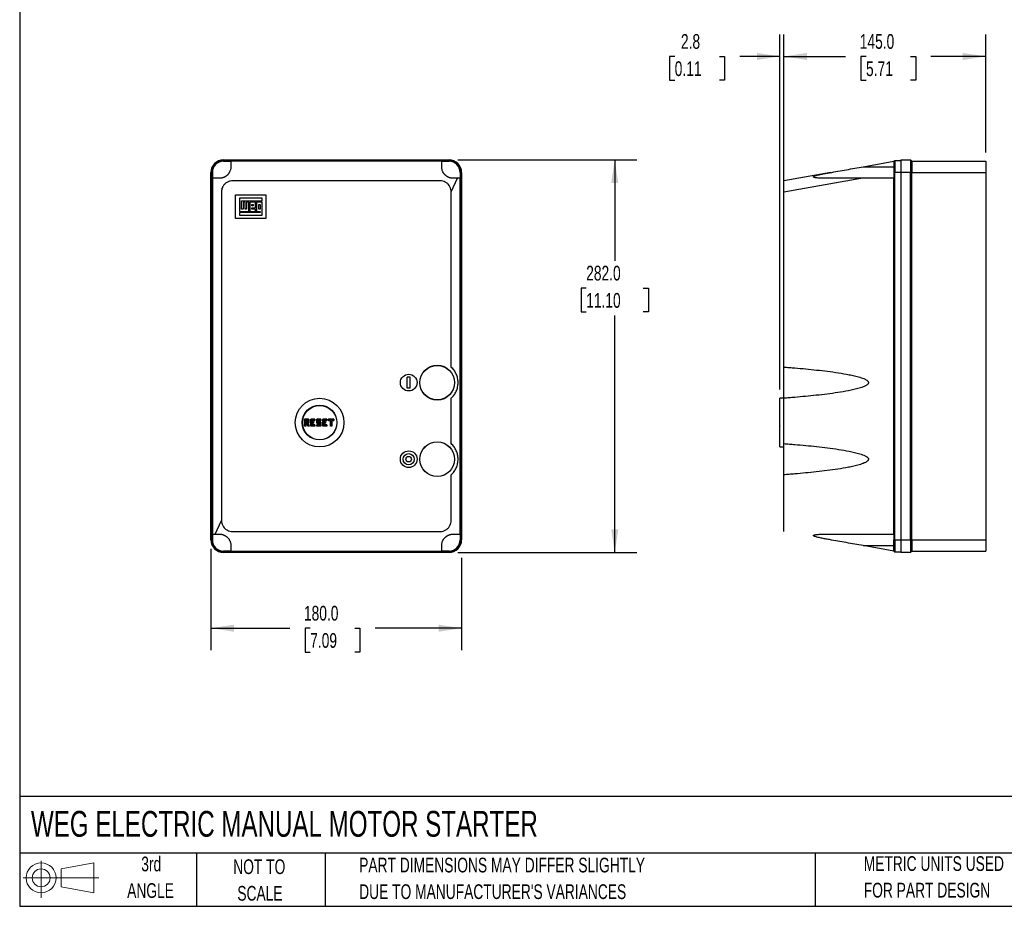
# Model space of a CAD drawing. Header units: millimetres. Extents: x 32 to 1365, y 32 to 1048.
# Tile 1 of 5: x 32 to 739, y 32 to 669. Entities that reach past the tile are written whole.
import ezdxf

# ---------------------------------------------------------------- set-up
doc = ezdxf.new("R2010")
doc.units = ezdxf.units.MM
doc.header["$LTSCALE"] = 5
doc.layers.add('DIMENSIONS', color=140, linetype='Continuous', lineweight=25)
doc.layers.add('TEXT', color=140, linetype='Continuous', lineweight=25)
doc.layers.add('SLD-DEFPOINTS', color=7, linetype='Continuous')
doc.styles.add('SLDTEXTSTYLE0', font='TXT', dxfattribs={"width": 0.7})
doc.dimstyles.new('SLDDIMSTYLE0', dxfattribs={"dimtxt": 10.790039, "dimasz": 16.51, "dimexe": 0, "dimexo": 0.0625, "dimgap": 2.69751, "dimtad": 0, "dimtih": 1, "dimtoh": 1, "dimrnd": 1e-09, "dimzin": 4, "dimdsep": 46, "dimtxsty": 'SLDTEXTSTYLE0', "dimsah": 1, "dimcen": 0.09, "dimadec": 0, "dimazin": 1, "dimtfac": 1, "dimtofl": 0, "dimtmove": 0, "dimatfit": 3, "dimfxl": 0, "dimfrac": 2, "dimtolj": 1, "dimtzin": 12, "dimarcsym": 0})
doc.dimstyles.new('SLDDIMSTYLE1', dxfattribs={"dimtxt": 10.790039, "dimasz": 16.51, "dimexe": 0, "dimexo": 0.0625, "dimgap": 2.69751, "dimtad": 0, "dimtih": 1, "dimtoh": 1, "dimrnd": 1e-09, "dimzin": 12, "dimdsep": 46, "dimtxsty": 'SLDTEXTSTYLE0', "dimsah": 1, "dimcen": 0.09, "dimadec": 0, "dimazin": 3, "dimtfac": 1, "dimtmove": 0, "dimatfit": 0, "dimfxl": 0, "dimfrac": 2, "dimtolj": 1, "dimtzin": 12, "dimarcsym": 0})

# ---------------------------------------------------------------- blocks, each defined once
blk = doc.blocks.new('Block11')
at = {"color": 7, "linetype": 'Continuous', "lineweight": 18}
for p, q in [((12.94, 26.55), (12.94, 0)), ((27.4, 20.84), (50.88, 25.16)), ((50.88, 25.16), (50.88, 3.66)), ((0, 14.41), (54.37, 14.41)), ((27.4, 7.98), (27.4, 20.84)), ((27.4, 7.98), (50.88, 3.66))]:
    blk.add_line(p, q, dxfattribs=at)
for radius in [10.75, 6.43]:
    blk.add_circle((12.94, 14.41), radius, dxfattribs=at)
blk = doc.blocks.new('Block12')
at = {"layer": 'SLD-DEFPOINTS'}
blk.add_blockref('Block11', (0, 0), dxfattribs=at)
blk = doc.blocks.new('SW_NOTE_0_3')
at = {"layer": 'TEXT', "color": 0, "char_height": 10.5833, "attachment_point": 1, "style": 'SLDTEXTSTYLE0'}
for s, insert in [('PART DIMENSIONS MAY DIFFER SLIGHTLY', (0, 13.64)), ("DUE TO MANUFACTURER'S VARIANCES", (0, -5.47))]:
    blk.add_mtext(s, dxfattribs=dict(at, insert=insert))
blk = doc.blocks.new('SW_NOTE_0_4')
at = {"layer": 'TEXT', "color": 0, "char_height": 10.583, "attachment_point": 2, "style": 'SLDTEXTSTYLE0'}
for s, insert in [('NOT TO', (26.29, 13.64)), ('SCALE', (26.77, -5.47))]:
    blk.add_mtext(s, dxfattribs=dict(at, insert=insert))
blk = doc.blocks.new('SW_NOTE_0_5')
at = {"layer": 'TEXT', "color": 0, "char_height": 10.583, "attachment_point": 2, "style": 'SLDTEXTSTYLE0'}
for s, insert in [('3rd', (11.58, 13.64)), ('ANGLE', (11.09, -5.47))]:
    blk.add_mtext(s, dxfattribs=dict(at, insert=insert))
blk = doc.blocks.new('SW_NOTE_0_6')
at = {"layer": 'TEXT', "color": 0, "char_height": 10.5833, "attachment_point": 1, "style": 'SLDTEXTSTYLE0'}
for s, insert in [('METRIC UNITS USED', (0, 13.64)), ('FOR PART DESIGN', (0, -5.47))]:
    blk.add_mtext(s, dxfattribs=dict(at, insert=insert))
blk = doc.blocks.new('_D')
at = {"layer": 'DIMENSIONS'}
for p, q in [((346.51, 567.96), (475.03, 567.96)), ((459.16, 567.96), (459.16, 495.43)), ((438.64, 475.87), (435.01, 475.87)), ((435.01, 475.87), (435.01, 458.72)), ((479.68, 475.87), (483.3, 475.87)), ((483.3, 475.87), (483.3, 458.72)), ((435.01, 458.72), (438.64, 458.72)), ((459.16, 285.96), (459.16, 456.3)), ((483.3, 458.72), (479.68, 458.72)), ((346.51, 285.96), (475.03, 285.96))]:
    blk.add_line(p, q, dxfattribs=at)
for points in [[(459.16, 567.96), (456.62, 551.45), (461.7, 551.45)], [(459.16, 285.96), (461.7, 302.47), (456.62, 302.47)]]:
    blk.add_solid(points, dxfattribs=at)
at = {"layer": 'DIMENSIONS', "char_height": 10.583, "attachment_point": 1, "style": 'SLDTEXTSTYLE0'}
for s, insert in [('282.0', (438.64, 491.93)), ('11.10', (438.64, 472.36))]:
    blk.add_mtext(s, dxfattribs=dict(at, insert=insert))
blk = doc.blocks.new('_D_1')
at = {"layer": 'DIMENSIONS'}
for p, q in [((169.16, 288.61), (169.16, 215.67)), ((349.16, 282.15), (349.16, 215.67)), ((169.16, 231.54), (225.78, 231.54)), ((240.4, 231.54), (236.78, 231.54)), ((236.78, 231.54), (236.78, 214.39)), ((272.46, 231.54), (276.09, 231.54)), ((276.09, 231.54), (276.09, 214.39)), ((349.16, 231.54), (287.09, 231.54)), ((236.78, 214.39), (240.4, 214.39)), ((276.09, 214.39), (272.46, 214.39))]:
    blk.add_line(p, q, dxfattribs=at)
for points in [[(169.16, 231.54), (185.67, 229), (185.67, 234.08)], [(349.16, 231.54), (332.65, 234.08), (332.65, 229)]]:
    blk.add_solid(points, dxfattribs=at)
at = {"layer": 'DIMENSIONS', "char_height": 10.583, "attachment_point": 1, "style": 'SLDTEXTSTYLE0'}
for s, insert in [('180.0', (235.91, 247.6)), ('7.09', (240.4, 228.04))]:
    blk.add_mtext(s, dxfattribs=dict(at, insert=insert))
blk = doc.blocks.new('_D_2')
at = {"layer": 'DIMENSIONS'}
for p, q in [((580.65, 551.31), (580.65, 658.18)), ((725.65, 573.31), (725.65, 658.18)), ((580.65, 642.3), (625.01, 642.3)), ((639.64, 642.3), (636.01, 642.3)), ((636.01, 642.3), (636.01, 625.16)), ((671.7, 642.3), (675.32, 642.3)), ((675.32, 642.3), (675.32, 625.16)), ((725.65, 642.3), (686.32, 642.3)), ((636.01, 625.16), (639.64, 625.16)), ((675.32, 625.16), (671.7, 625.16))]:
    blk.add_line(p, q, dxfattribs=at)
for points in [[(580.65, 642.3), (597.16, 639.76), (597.16, 644.84)], [(725.65, 642.3), (709.14, 644.84), (709.14, 639.76)]]:
    blk.add_solid(points, dxfattribs=at)
at = {"layer": 'DIMENSIONS', "char_height": 10.583, "attachment_point": 1, "style": 'SLDTEXTSTYLE0'}
for s, insert in [('145.0', (635.15, 658.36)), ('5.71', (639.64, 638.8))]:
    blk.add_mtext(s, dxfattribs=dict(at, insert=insert))
blk = doc.blocks.new('_D_3')
at = {"layer": 'DIMENSIONS'}
for p, q in [((577.85, 403.11), (577.85, 658.18)), ((580.65, 551.31), (580.65, 658.18)), ((502.23, 642.3), (498.61, 642.3)), ((498.61, 642.3), (498.61, 625.16)), ((534.3, 642.3), (537.92, 642.3)), ((537.92, 642.3), (537.92, 625.16)), ((577.85, 642.3), (548.92, 642.3)), ((580.65, 642.3), (612.4, 642.3)), ((498.61, 625.16), (502.23, 625.16)), ((537.92, 625.16), (534.3, 625.16))]:
    blk.add_line(p, q, dxfattribs=at)
for points in [[(577.85, 642.3), (561.34, 644.84), (561.34, 639.76)], [(580.65, 642.3), (597.16, 639.76), (597.16, 644.84)]]:
    blk.add_solid(points, dxfattribs=at)
at = {"layer": 'DIMENSIONS', "char_height": 10.583, "attachment_point": 1, "style": 'SLDTEXTSTYLE0'}
for s, insert in [('2.8', (506.72, 658.36)), ('0.11', (502.23, 638.8))]:
    blk.add_mtext(s, dxfattribs=dict(at, insert=insert))

msp = doc.modelspace()

# ---------------------------------------------------------------- linework, layer by layer
for p, q in [((178.158, 567.956), (340.158, 567.956)), ((178.158, 567.656), (178.158, 566.956)), ((340.158, 567.656), (178.158, 567.656)), ((178.158, 566.956), (183.458, 566.956)), ((183.458, 566.956), (183.458, 563.056)), ((334.858, 566.956), (183.458, 566.956)), ((334.858, 563.056), (334.858, 566.956)), ((334.858, 566.956), (340.158, 566.956)), ((340.158, 566.956), (340.158, 567.656)), ((637.639, 563.056), (659.646, 566.956)), ((659.646, 566.956), (660.346, 567.656)), ((659.646, 566.956), (659.646, 558.956)), ((660.346, 567.656), (660.346, 558.956)), ((660.346, 567.656), (664.646, 567.656)), ((664.646, 567.956), (664.646, 558.956)), ((664.646, 567.956), (671.646, 567.956)), ((671.646, 567.956), (671.646, 558.956)), ((671.646, 567.956), (672.646, 566.956)), ((672.646, 566.956), (672.646, 558.956)), ((672.646, 566.956), (725.646, 566.956)), ((725.646, 566.956), (725.646, 558.956)), ((169.158, 294.956), (169.158, 558.956)), ((170.158, 558.956), (169.458, 558.956)), ((169.458, 294.956), (169.458, 558.956)), ((170.158, 558.956), (170.158, 554.756)), ((348.158, 558.956), (348.158, 554.756)), ((348.858, 558.956), (348.158, 558.956)), ((348.858, 294.956), (348.858, 558.956)), ((349.158, 558.956), (349.158, 294.956)), ((614.303, 558.921), (580.646, 552.956)), ((637.639, 563.056), (659.646, 563.056)), ((660.346, 558.956), (659.646, 558.956)), ((659.646, 558.956), (659.646, 554.756)), ((664.646, 558.956), (660.346, 558.956)), ((660.346, 294.956), (660.346, 558.956)), ((664.646, 558.956), (664.646, 294.956)), ((671.646, 558.956), (664.646, 558.956)), ((671.646, 294.956), (671.646, 558.956)), ((672.646, 558.956), (671.646, 558.956)), ((672.646, 294.956), (672.646, 558.956)), ((672.646, 558.956), (725.646, 558.956)), ((725.646, 558.956), (725.646, 294.956)), ((170.158, 554.756), (170.158, 299.156)), ((333.658, 552.956), (184.658, 552.956)), ((341.658, 544.956), (346.208, 554.756)), ((348.158, 554.756), (346.208, 554.756)), ((348.158, 299.156), (348.158, 554.756)), ((580.646, 544.956), (635.946, 554.756)), ((659.646, 554.756), (635.946, 554.756)), ((659.646, 299.156), (659.646, 554.756)), ((176.658, 544.956), (176.658, 308.956)), ((341.658, 419.137), (341.658, 544.956)), ((580.646, 419.137), (580.646, 544.956)), ((186.658, 542.956), (208.658, 542.956)), ((186.658, 525.956), (186.658, 542.956)), ((205.995, 540.412), (189.55, 540.412)), ((189.55, 540.412), (189.55, 530.875)), ((191.178, 538.528), (205.995, 538.528)), ((191.178, 532.504), (191.178, 538.528)), ((192.155, 537.598), (192.155, 532.504)), ((193.783, 537.598), (192.155, 537.598)), ((193.783, 532.504), (193.783, 537.598)), ((194.69, 537.598), (194.69, 532.504)), ((196.295, 537.598), (194.69, 537.598)), ((196.295, 530.875), (196.295, 537.598)), ((196.97, 537.598), (196.97, 530.875)), ((201.156, 537.598), (196.97, 537.598)), ((201.156, 533.434), (201.156, 537.598)), ((205.995, 537.598), (201.854, 537.598)), ((201.854, 537.598), (201.854, 530.875)), ((205.995, 538.528), (205.995, 540.412)), ((205.995, 528.34), (205.995, 537.598)), ((208.658, 542.956), (208.658, 525.956)), ((189.55, 530.875), (196.295, 530.875)), ((192.155, 532.504), (191.178, 532.504)), ((194.69, 532.504), (193.783, 532.504)), ((196.97, 530.875), (201.156, 530.875)), ((198.586, 535.969), (199.552, 535.969)), ((198.586, 535.039), (198.586, 535.969)), ((199.552, 535.039), (198.586, 535.039)), ((198.586, 533.434), (201.156, 533.434)), ((198.586, 532.504), (198.586, 533.434)), ((201.156, 532.504), (198.586, 532.504)), ((199.552, 535.969), (199.552, 535.039)), ((201.156, 530.875), (201.156, 532.504)), ((201.854, 530.875), (204.413, 530.875)), ((203.506, 532.504), (203.506, 535.969)), ((203.506, 535.969), (204.413, 535.969)), ((204.413, 532.504), (203.506, 532.504)), ((204.413, 535.969), (204.413, 532.504)), ((204.413, 530.875), (204.413, 530.224)), ((208.658, 525.956), (186.658, 525.956)), ((189.55, 530.224), (189.55, 528.34)), ((204.413, 530.224), (189.55, 530.224)), ((189.55, 528.34), (205.995, 528.34)), ((341.658, 419.137), (342.527, 418.267)), ((310.158, 403.956), (310.158, 411.956)), ((312.158, 411.956), (310.158, 411.956)), ((312.158, 403.956), (312.158, 411.956)), ((312.158, 403.956), (310.158, 403.956)), ((342.535, 397.683), (341.658, 396.776)), ((341.658, 364.137), (341.658, 396.776)), ((580.646, 396.756), (577.846, 396.756)), ((577.846, 361.756), (577.846, 396.756)), ((580.646, 364.137), (580.646, 396.776)), ((236.508, 381.656), (236.408, 381.756)), ((236.408, 376.756), (236.408, 381.756)), ((236.408, 381.756), (239.408, 381.756)), ((236.508, 376.856), (236.408, 376.756)), ((237.208, 376.756), (236.408, 376.756)), ((236.508, 381.656), (236.508, 376.856)), ((239.308, 381.656), (236.508, 381.656)), ((236.508, 376.856), (237.108, 376.856)), ((237.108, 379.156), (238.269, 379.156)), ((237.108, 376.856), (237.108, 379.156)), ((237.108, 379.156), (237.208, 379.056)), ((237.108, 376.856), (237.208, 376.756)), ((237.208, 379.756), (237.208, 381.156)), ((237.208, 381.156), (238.608, 381.156)), ((237.308, 381.056), (237.208, 381.156)), ((237.308, 379.856), (237.208, 379.756)), ((238.608, 379.756), (237.208, 379.756)), ((238.192, 379.056), (237.208, 379.056)), ((237.208, 379.056), (237.208, 376.756)), ((237.308, 381.056), (237.308, 379.856)), ((238.508, 381.056), (237.308, 381.056)), ((237.308, 379.856), (238.508, 379.856)), ((238.269, 379.156), (238.192, 379.056)), ((238.808, 376.756), (238.192, 379.056)), ((238.269, 379.156), (238.885, 376.856)), ((238.508, 381.056), (238.608, 381.156)), ((238.508, 379.856), (238.508, 381.056)), ((238.608, 379.756), (238.508, 379.856)), ((238.608, 381.156), (238.608, 379.756)), ((238.808, 376.756), (238.885, 376.856)), ((239.608, 376.756), (238.808, 376.756)), ((238.862, 379.156), (239.308, 379.156)), ((239.478, 376.856), (238.862, 379.156)), ((238.862, 379.156), (238.992, 379.056)), ((238.885, 376.856), (239.478, 376.856)), ((238.992, 379.056), (239.608, 376.756)), ((239.408, 379.056), (238.992, 379.056)), ((239.308, 381.656), (239.408, 381.756)), ((239.308, 379.156), (239.308, 381.656)), ((239.308, 379.156), (239.408, 379.056)), ((239.408, 381.756), (239.408, 379.056)), ((239.478, 376.856), (239.608, 376.756)), ((240.808, 381.756), (240.908, 381.656)), ((240.808, 381.756), (243.808, 381.756)), ((240.808, 376.756), (240.808, 381.756)), ((240.908, 376.856), (240.808, 376.756)), ((243.808, 376.756), (240.808, 376.756)), ((243.708, 381.656), (240.908, 381.656)), ((240.908, 381.656), (240.908, 376.856)), ((240.908, 376.856), (243.708, 376.856)), ((241.508, 379.656), (241.508, 380.856)), ((241.508, 380.856), (241.608, 380.756)), ((241.508, 380.856), (243.708, 380.856)), ((241.508, 379.656), (241.608, 379.756)), ((242.708, 379.656), (241.508, 379.656)), ((241.508, 378.856), (242.708, 378.856)), ((241.508, 377.656), (241.508, 378.856)), ((241.508, 378.856), (241.608, 378.756)), ((241.508, 377.656), (241.608, 377.756)), ((243.708, 377.656), (241.508, 377.656)), ((241.608, 380.756), (241.608, 379.756)), ((243.808, 380.756), (241.608, 380.756)), ((241.608, 379.756), (242.808, 379.756)), ((242.808, 378.756), (241.608, 378.756)), ((241.608, 378.756), (241.608, 377.756)), ((241.608, 377.756), (243.808, 377.756)), ((242.708, 379.656), (242.808, 379.756)), ((242.708, 378.856), (242.708, 379.656)), ((242.708, 378.856), (242.808, 378.756)), ((242.808, 379.756), (242.808, 378.756)), ((243.708, 381.656), (243.808, 381.756)), ((243.708, 380.856), (243.708, 381.656)), ((243.708, 380.856), (243.808, 380.756)), ((243.708, 377.656), (243.808, 377.756)), ((243.708, 376.856), (243.708, 377.656)), ((243.708, 376.856), (243.808, 376.756)), ((243.808, 381.756), (243.808, 380.756)), ((243.808, 377.756), (243.808, 376.756)), ((245.108, 378.756), (245.108, 381.756)), ((245.108, 381.756), (245.208, 381.656)), ((245.108, 381.756), (248.108, 381.756)), ((245.208, 378.856), (245.108, 378.756)), ((247.158, 378.756), (245.108, 378.756)), ((245.108, 376.756), (245.108, 377.756)), ((245.208, 377.656), (245.108, 377.756)), ((245.108, 377.756), (247.158, 377.756)), ((245.208, 376.856), (245.108, 376.756)), ((248.108, 376.756), (245.108, 376.756)), ((245.208, 381.656), (245.208, 378.856)), ((248.008, 381.656), (245.208, 381.656)), ((245.208, 378.856), (247.258, 378.856)), ((245.208, 377.656), (245.208, 376.856)), ((247.258, 377.656), (245.208, 377.656)), ((245.208, 376.856), (248.008, 376.856)), ((245.808, 380.656), (245.908, 380.556)), ((245.808, 380.656), (248.008, 380.656)), ((245.808, 379.456), (245.808, 380.656)), ((245.808, 379.456), (245.908, 379.556)), ((248.008, 379.456), (245.808, 379.456)), ((248.108, 380.556), (245.908, 380.556)), ((245.908, 380.556), (245.908, 379.556)), ((245.908, 379.556), (248.108, 379.556)), ((247.258, 378.856), (247.158, 378.756)), ((247.158, 377.756), (247.158, 378.756)), ((247.258, 377.656), (247.158, 377.756)), ((247.258, 378.856), (247.258, 377.656)), ((248.008, 381.656), (248.108, 381.756)), ((248.008, 380.656), (248.008, 381.656)), ((248.008, 380.656), (248.108, 380.556)), ((248.008, 379.456), (248.108, 379.556)), ((248.008, 376.856), (248.008, 379.456)), ((248.008, 376.856), (248.108, 376.756)), ((248.108, 381.756), (248.108, 380.556)), ((248.108, 379.556), (248.108, 376.756)), ((249.408, 376.756), (249.408, 381.756)), ((249.408, 381.756), (249.508, 381.656)), ((249.408, 381.756), (252.408, 381.756)), ((249.508, 376.856), (249.408, 376.756)), ((252.408, 376.756), (249.408, 376.756)), ((249.508, 381.656), (249.508, 376.856)), ((252.308, 381.656), (249.508, 381.656)), ((249.508, 376.856), (252.308, 376.856)), ((250.108, 379.656), (250.108, 380.856)), ((250.108, 380.856), (250.208, 380.756)), ((250.108, 380.856), (252.308, 380.856)), ((250.108, 379.656), (250.208, 379.756)), ((251.308, 379.656), (250.108, 379.656)), ((250.108, 378.856), (251.308, 378.856)), ((250.108, 377.656), (250.108, 378.856)), ((250.108, 378.856), (250.208, 378.756)), ((250.108, 377.656), (250.208, 377.756)), ((252.308, 377.656), (250.108, 377.656)), ((250.208, 380.756), (250.208, 379.756)), ((252.408, 380.756), (250.208, 380.756)), ((250.208, 379.756), (251.408, 379.756)), ((251.408, 378.756), (250.208, 378.756)), ((250.208, 378.756), (250.208, 377.756)), ((250.208, 377.756), (252.408, 377.756)), ((251.308, 379.656), (251.408, 379.756)), ((251.308, 378.856), (251.308, 379.656)), ((251.308, 378.856), (251.408, 378.756)), ((251.408, 379.756), (251.408, 378.756)), ((252.308, 381.656), (252.408, 381.756)), ((252.308, 380.856), (252.308, 381.656)), ((252.308, 380.856), (252.408, 380.756)), ((252.308, 377.656), (252.408, 377.756)), ((252.308, 376.856), (252.308, 377.656)), ((252.308, 376.856), (252.408, 376.756)), ((252.408, 381.756), (252.408, 380.756)), ((252.408, 377.756), (252.408, 376.756)), ((253.408, 380.756), (253.408, 381.756)), ((253.408, 381.756), (253.508, 381.656)), ((253.408, 381.756), (257.408, 381.756)), ((253.508, 380.856), (253.408, 380.756)), ((254.908, 380.756), (253.408, 380.756)), ((253.508, 381.656), (253.508, 380.856)), ((257.308, 381.656), (253.508, 381.656)), ((253.508, 380.856), (255.008, 380.856)), ((255.008, 380.856), (254.908, 380.756)), ((254.908, 376.756), (254.908, 380.756)), ((255.008, 376.856), (254.908, 376.756)), ((255.908, 376.756), (254.908, 376.756)), ((255.008, 380.856), (255.008, 376.856)), ((255.008, 376.856), (255.808, 376.856)), ((255.808, 376.856), (255.808, 380.856)), ((255.808, 380.856), (255.908, 380.756)), ((255.808, 380.856), (257.308, 380.856)), ((255.808, 376.856), (255.908, 376.756)), ((255.908, 380.756), (255.908, 376.756)), ((257.408, 380.756), (255.908, 380.756)), ((257.308, 381.656), (257.408, 381.756)), ((257.308, 380.856), (257.308, 381.656)), ((257.308, 380.856), (257.408, 380.756)), ((257.408, 381.756), (257.408, 380.756)), ((577.746, 380.856), (577.746, 381.656)), ((577.746, 376.856), (577.746, 380.856)), ((341.658, 364.137), (342.527, 363.267)), ((577.846, 361.756), (580.646, 361.756)), ((342.535, 342.683), (341.658, 341.776)), ((341.658, 308.956), (341.658, 341.776)), ((580.646, 308.956), (580.646, 341.776)), ((172.108, 299.156), (176.658, 308.956)), ((170.158, 299.156), (172.108, 299.156)), ((170.158, 299.156), (170.158, 294.956)), ((184.658, 300.956), (333.658, 300.956)), ((348.158, 299.156), (348.158, 294.956)), ((659.646, 299.156), (659.646, 294.956)), ((169.458, 294.956), (170.158, 294.956)), ((183.458, 290.856), (183.458, 286.956)), ((334.858, 286.956), (334.858, 290.856)), ((348.158, 294.956), (348.858, 294.956)), ((659.646, 286.956), (637.639, 290.856)), ((637.639, 290.856), (659.646, 290.856)), ((659.646, 286.956), (659.646, 294.956)), ((659.646, 294.956), (660.346, 294.956)), ((660.346, 294.956), (664.646, 294.956)), ((660.346, 294.956), (660.346, 286.256)), ((664.646, 294.956), (671.646, 294.956)), ((664.646, 294.956), (664.646, 285.956)), ((671.646, 294.956), (672.646, 294.956)), ((671.646, 294.956), (671.646, 285.956)), ((672.646, 294.956), (672.646, 286.956)), ((672.646, 294.956), (725.646, 294.956)), ((725.646, 294.956), (725.646, 286.956)), ((178.158, 286.956), (178.158, 286.256)), ((183.458, 286.956), (178.158, 286.956)), ((178.158, 286.256), (340.158, 286.256)), ((340.158, 285.956), (178.158, 285.956)), ((183.458, 286.956), (334.858, 286.956)), ((340.158, 286.956), (334.858, 286.956)), ((340.158, 286.256), (340.158, 286.956)), ((660.346, 286.256), (659.646, 286.956)), ((664.646, 286.256), (660.346, 286.256)), ((671.646, 285.956), (664.646, 285.956)), ((672.646, 286.956), (671.646, 285.956)), ((672.646, 286.956), (725.646, 286.956))]:
    msp.add_line(p, q)
for centre, radius in [((331.658, 407.956), 12.5), ((331.658, 407.956), 12.4), ((311.158, 407.956), 6), ((247.158, 379.256), 17.5), ((247.158, 379.256), 12.5), ((247.158, 379.256), 12.3), ((331.658, 352.956), 12.5), ((331.658, 352.956), 12.4), ((311.158, 352.956), 6), ((311.158, 352.956), 4), ((311.158, 352.956), 2)]:
    msp.add_circle(centre, radius)
for centre, radius, start, end in [((178.158, 558.956), 9, 90, 180), ((178.158, 558.956), 8.7, 90, 180), ((178.158, 558.956), 8, 90, 180), ((340.158, 558.956), 9, 0, 90), ((340.158, 558.956), 8.7, 360, 90), ((340.158, 558.956), 8, 360, 90), ((577.846, 381.656), 0.1, 90, 180), ((577.846, 380.856), 0.1, 180, 270), ((577.846, 376.856), 0.1, 180, 270), ((178.158, 294.956), 9, 180, 270), ((178.158, 294.956), 8.7, 180, 270), ((178.158, 294.956), 8, 180, 270), ((340.158, 294.956), 8, 270, 360), ((340.158, 294.956), 8.7, 270, 360), ((340.158, 294.956), 9, 270, 0)]:
    msp.add_arc(centre, radius, start, end)
for points, knots in [([(183.458, 563.056), (183.458, 562.338), (183.366, 561.621), (182.981, 560.186), (182.689, 559.47), (182.149, 558.577), (182.033, 558.401), (181.766, 558.029), (181.615, 557.834), (181.343, 557.52), (181.245, 557.412), (181.025, 557.183), (180.904, 557.064), (180.621, 556.805), (180.463, 556.668), (180.153, 556.426), (180.036, 556.339), (179.828, 556.194), (179.752, 556.143), (179.581, 556.032), (179.486, 555.973), (179.279, 555.851), (179.164, 555.786), (178.935, 555.665), (178.822, 555.608), (178.615, 555.51), (178.523, 555.468), (178.35, 555.394), (178.27, 555.361), (178.049, 555.274), (177.921, 555.229), (177.686, 555.15), (177.578, 555.116), (177.276, 555.028), (177.103, 554.986), (176.784, 554.916), (176.639, 554.888), (176.229, 554.821), (175.991, 554.795), (175.55, 554.763), (175.348, 554.756), (175.158, 554.756)], [0, 0, 0, 0, 0.25, 0.25, 0.5, 0.5, 0.5625, 0.5625, 0.625, 0.625, 0.65625, 0.65625, 0.6875, 0.6875, 0.71875, 0.71875, 0.734375, 0.734375, 0.7421875, 0.7421875, 0.75, 0.75, 0.7578125, 0.7578125, 0.765625, 0.765625, 0.7734375, 0.7734375, 0.78125, 0.78125, 0.796875, 0.796875, 0.8125, 0.8125, 0.84375, 0.84375, 0.875, 0.875, 0.9375, 0.9375, 1, 1, 1, 1]), ([(343.158, 554.756), (342.966, 554.756), (342.761, 554.763), (342.311, 554.797), (342.068, 554.823), (341.649, 554.893), (341.5, 554.922), (341.171, 554.996), (340.992, 555.041), (340.681, 555.134), (340.57, 555.169), (340.324, 555.254), (340.188, 555.304), (339.954, 555.399), (339.87, 555.435), (339.684, 555.518), (339.582, 555.565), (339.419, 555.646), (339.363, 555.674), (339.249, 555.734), (339.191, 555.766), (339.021, 555.859), (338.913, 555.923), (338.72, 556.042), (338.633, 556.098), (338.476, 556.202), (338.406, 556.251), (338.209, 556.391), (338.1, 556.474), (337.805, 556.708), (337.65, 556.844), (337.374, 557.101), (337.256, 557.219), (337.041, 557.444), (336.945, 557.551), (336.679, 557.861), (336.531, 558.053), (336.268, 558.422), (336.154, 558.598), (335.833, 559.131), (335.654, 559.487), (335.355, 560.2), (335.235, 560.557), (334.949, 561.627), (334.858, 562.341), (334.858, 563.056)], [0, 0, 0, 0, 0.0625, 0.0625, 0.125, 0.125, 0.15625, 0.15625, 0.1875, 0.1875, 0.203125, 0.203125, 0.21875, 0.21875, 0.2265625, 0.2265625, 0.234375, 0.234375, 0.2382813, 0.2382813, 0.2421875, 0.2421875, 0.25, 0.25, 0.2578125, 0.2578125, 0.265625, 0.265625, 0.28125, 0.28125, 0.3125, 0.3125, 0.34375, 0.34375, 0.375, 0.375, 0.4375, 0.4375, 0.5, 0.5, 0.625, 0.625, 0.75, 0.75, 1, 1, 1, 1]), ([(612.728, 554.756), (611.71, 554.756), (610.695, 554.763), (608.675, 554.797), (607.67, 554.823), (606.176, 554.893), (605.681, 554.922), (604.698, 554.996), (604.212, 555.041), (603.504, 555.134), (603.271, 555.169), (602.821, 555.254), (602.602, 555.304), (602.308, 555.399), (602.215, 555.435), (602.051, 555.518), (601.98, 555.565), (601.91, 555.646), (601.893, 555.674), (601.874, 555.734), (601.873, 555.766), (601.892, 555.859), (601.938, 555.923), (602.066, 556.042), (602.148, 556.098), (602.326, 556.202), (602.423, 556.251), (602.73, 556.391), (602.949, 556.474), (603.621, 556.708), (604.093, 556.844), (605.054, 557.101), (605.539, 557.219), (606.516, 557.444), (607.007, 557.551), (608.487, 557.861), (609.48, 558.053), (611.477, 558.422), (612.479, 558.598), (615.489, 559.131), (617.5, 559.487), (621.521, 560.2), (623.533, 560.557), (629.573, 561.627), (633.604, 562.341), (637.639, 563.056)], [0, 0, 0, 0, 0.0625, 0.0625, 0.125, 0.125, 0.15625, 0.15625, 0.1875, 0.1875, 0.203125, 0.203125, 0.21875, 0.21875, 0.2265625, 0.2265625, 0.234375, 0.234375, 0.2382813, 0.2382813, 0.2421875, 0.2421875, 0.25, 0.25, 0.2578125, 0.2578125, 0.265625, 0.265625, 0.28125, 0.28125, 0.3125, 0.3125, 0.34375, 0.34375, 0.375, 0.375, 0.4375, 0.4375, 0.5, 0.5, 0.625, 0.625, 0.75, 0.75, 1, 1, 1, 1]), ([(175.158, 554.756), (174.428, 554.756), (173.829, 554.756), (173.073, 554.756), (172.845, 554.756), (172.435, 554.756), (172.255, 554.756), (171.448, 554.756), (170.803, 554.756), (170.158, 554.756)], [0, 0, 0, 0, 0.25, 0.25, 0.375, 0.375, 0.5, 0.5, 1, 1, 1, 1]), ([(184.658, 552.956), (184.658, 552.956), (184.658, 552.956), (184.109, 552.956), (183.194, 552.864), (181.947, 552.511), (180.621, 551.928), (179.409, 551.069), (178.159, 549.721), (177.345, 548.361), (176.778, 546.642), (176.658, 545.572), (176.658, 544.956), (176.658, 544.956), (176.658, 544.956)], [0.695221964, 0.695221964, 0.695221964, 0.695221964, 0.695222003, 0.695222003, 0.697211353, 0.698502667, 0.699756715, 0.702201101, 0.703491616, 0.705967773, 0.707581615, 0.709845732, 0.709845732, 0.709845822, 0.709845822, 0.709845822, 0.709845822]), ([(341.658, 544.956), (341.658, 545.572), (341.517, 546.826), (340.943, 548.385), (340.126, 549.729), (339.046, 550.97), (337.5, 552.066), (335.611, 552.798), (334.342, 552.956), (333.658, 552.956), (333.658, 552.956), (333.658, 552.956)], [0.499999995, 0.499999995, 0.499999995, 0.499999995, 0.502264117, 0.504545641, 0.505781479, 0.507644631, 0.510089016, 0.512145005, 0.514623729, 0.514623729, 0.514623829, 0.514623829, 0.514623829, 0.514623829]), ([(346.208, 554.756), (345.888, 554.756), (345.482, 554.756), (344.478, 554.756), (343.883, 554.756), (343.158, 554.756)], [0, 0, 0, 0, 0.5, 0.5, 1, 1, 1, 1]), ([(580.646, 544.956), (580.646, 545.572), (580.646, 546.826), (580.646, 548.385), (580.646, 549.729), (580.646, 550.97), (580.646, 552.066), (580.646, 552.798), (580.646, 552.956), (580.646, 552.956), (580.646, 552.956), (580.646, 552.956)], [0.499999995, 0.499999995, 0.499999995, 0.499999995, 0.502264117, 0.504545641, 0.505781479, 0.507644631, 0.510089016, 0.512145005, 0.514623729, 0.514623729, 0.514623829, 0.514623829, 0.514623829, 0.514623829]), ([(635.946, 554.756), (632.054, 554.756), (628.171, 554.756), (620.428, 554.756), (616.566, 554.756), (612.728, 554.756)], [0, 0, 0, 0, 0.5, 0.5, 1, 1, 1, 1]), ([(341.658, 396.776), (342.447, 397.485), (343.153, 398.261), (344.079, 399.53), (344.366, 399.97), (344.897, 400.885), (345.139, 401.357), (345.781, 402.796), (346.106, 403.79), (346.437, 405.336), (346.521, 405.862), (346.631, 406.909), (346.658, 407.432), (346.658, 408.478), (346.631, 409.001), (346.521, 410.047), (346.437, 410.573), (346.106, 412.121), (345.782, 413.116), (345.14, 414.553), (344.898, 415.025), (344.367, 415.94), (344.079, 416.381), (343.153, 417.651), (342.447, 418.427), (341.658, 419.137)], [0, 0, 0, 0, 0.125, 0.125, 0.1875, 0.1875, 0.25, 0.25, 0.375, 0.375, 0.4375, 0.4375, 0.5, 0.5, 0.5625, 0.5625, 0.625, 0.625, 0.75, 0.75, 0.8125, 0.8125, 0.875, 0.875, 1, 1, 1, 1]), ([(580.646, 419.137), (581.956, 419.039), (583.266, 418.941), (585.885, 418.737), (587.194, 418.631), (591.121, 418.306), (593.738, 418.076), (601.583, 417.337), (606.81, 416.784), (614.627, 415.793), (617.229, 415.436), (622.416, 414.639), (625.003, 414.201), (628.864, 413.433), (630.147, 413.158), (632.704, 412.549), (633.978, 412.216), (635.871, 411.633), (636.498, 411.425), (637.736, 410.964), (638.348, 410.713), (639.236, 410.274), (639.528, 410.117), (640.089, 409.771), (640.359, 409.584), (640.735, 409.256), (640.854, 409.14), (641.07, 408.888), (641.168, 408.752), (641.321, 408.46), (641.378, 408.3), (641.426, 407.972), (641.416, 407.802), (641.334, 407.48), (641.263, 407.326), (641.088, 407.046), (640.982, 406.915), (640.642, 406.555), (640.382, 406.35), (639.836, 405.977), (639.553, 405.812), (638.978, 405.507), (638.685, 405.366), (637.794, 404.969), (637.186, 404.737), (635.955, 404.306), (635.331, 404.109), (633.456, 403.556), (632.196, 403.236), (629.665, 402.649), (628.394, 402.382), (624.57, 401.636), (622.007, 401.207), (616.866, 400.426), (614.288, 400.074), (606.548, 399.1), (601.375, 398.555), (593.607, 397.825), (591.016, 397.598), (587.129, 397.276), (585.833, 397.172), (583.24, 396.969), (581.943, 396.873), (580.646, 396.776)], [0, 0, 0, 0, 0.03125, 0.03125, 0.0625, 0.0625, 0.125, 0.125, 0.25, 0.25, 0.3125, 0.3125, 0.375, 0.375, 0.40625, 0.40625, 0.4375, 0.4375, 0.453125, 0.453125, 0.46875, 0.46875, 0.4765625, 0.4765625, 0.484375, 0.484375, 0.4882813, 0.4882813, 0.4921875, 0.4921875, 0.4960938, 0.4960938, 0.5, 0.5, 0.5039063, 0.5039063, 0.5078125, 0.5078125, 0.515625, 0.515625, 0.5234375, 0.5234375, 0.53125, 0.53125, 0.546875, 0.546875, 0.5625, 0.5625, 0.59375, 0.59375, 0.625, 0.625, 0.6875, 0.6875, 0.75, 0.75, 0.875, 0.875, 0.9375, 0.9375, 0.96875, 0.96875, 1, 1, 1, 1]), ([(580.646, 396.776), (580.646, 397.485), (580.646, 398.261), (580.646, 399.53), (580.646, 399.97), (580.646, 400.885), (580.646, 401.357), (580.646, 402.796), (580.646, 403.79), (580.646, 405.336), (580.646, 405.862), (580.646, 406.909), (580.646, 407.432), (580.646, 408.478), (580.646, 409.001), (580.646, 410.047), (580.646, 410.573), (580.646, 412.121), (580.646, 413.116), (580.646, 414.553), (580.646, 415.025), (580.646, 415.94), (580.646, 416.381), (580.646, 417.651), (580.646, 418.427), (580.646, 419.137)], [0, 0, 0, 0, 0.125, 0.125, 0.1875, 0.1875, 0.25, 0.25, 0.375, 0.375, 0.4375, 0.4375, 0.5, 0.5, 0.5625, 0.5625, 0.625, 0.625, 0.75, 0.75, 0.8125, 0.8125, 0.875, 0.875, 1, 1, 1, 1]), ([(341.658, 341.776), (342.447, 342.485), (343.153, 343.261), (344.079, 344.53), (344.366, 344.97), (344.897, 345.885), (345.139, 346.357), (345.781, 347.796), (346.106, 348.79), (346.437, 350.336), (346.521, 350.862), (346.631, 351.909), (346.658, 352.432), (346.658, 353.478), (346.631, 354.001), (346.521, 355.047), (346.437, 355.573), (346.106, 357.121), (345.782, 358.116), (345.14, 359.553), (344.898, 360.025), (344.367, 360.94), (344.079, 361.381), (343.153, 362.651), (342.447, 363.427), (341.658, 364.137)], [0, 0, 0, 0, 0.125, 0.125, 0.1875, 0.1875, 0.25, 0.25, 0.375, 0.375, 0.4375, 0.4375, 0.5, 0.5, 0.5625, 0.5625, 0.625, 0.625, 0.75, 0.75, 0.8125, 0.8125, 0.875, 0.875, 1, 1, 1, 1]), ([(580.646, 364.137), (581.956, 364.039), (583.266, 363.941), (585.885, 363.737), (587.195, 363.631), (591.121, 363.306), (593.738, 363.076), (601.583, 362.337), (606.81, 361.784), (614.628, 360.793), (617.229, 360.436), (622.416, 359.639), (625.003, 359.201), (628.864, 358.433), (630.147, 358.158), (632.704, 357.549), (633.978, 357.216), (635.872, 356.633), (636.498, 356.425), (637.736, 355.964), (638.348, 355.712), (639.237, 355.273), (639.528, 355.116), (640.089, 354.771), (640.36, 354.584), (640.735, 354.256), (640.854, 354.14), (641.07, 353.888), (641.168, 353.751), (641.321, 353.46), (641.379, 353.3), (641.426, 352.972), (641.416, 352.801), (641.334, 352.48), (641.262, 352.326), (641.087, 352.046), (640.982, 351.915), (640.642, 351.555), (640.381, 351.35), (639.836, 350.977), (639.553, 350.812), (638.978, 350.506), (638.684, 350.366), (637.794, 349.969), (637.186, 349.736), (635.955, 349.306), (635.331, 349.109), (633.455, 348.556), (632.195, 348.236), (629.664, 347.649), (628.393, 347.382), (624.57, 346.636), (622.007, 346.207), (616.866, 345.425), (614.288, 345.074), (606.548, 344.1), (601.375, 343.554), (593.607, 342.825), (591.016, 342.598), (587.129, 342.276), (585.833, 342.172), (583.24, 341.969), (581.943, 341.873), (580.646, 341.776)], [0, 0, 0, 0, 0.03125, 0.03125, 0.0625, 0.0625, 0.125, 0.125, 0.25, 0.25, 0.3125, 0.3125, 0.375, 0.375, 0.40625, 0.40625, 0.4375, 0.4375, 0.453125, 0.453125, 0.46875, 0.46875, 0.4765625, 0.4765625, 0.484375, 0.484375, 0.4882812, 0.4882812, 0.4921875, 0.4921875, 0.4960937, 0.4960937, 0.5, 0.5, 0.5039062, 0.5039062, 0.5078125, 0.5078125, 0.515625, 0.515625, 0.5234375, 0.5234375, 0.53125, 0.53125, 0.546875, 0.546875, 0.5625, 0.5625, 0.59375, 0.59375, 0.625, 0.625, 0.6875, 0.6875, 0.75, 0.75, 0.875, 0.875, 0.9375, 0.9375, 0.96875, 0.96875, 1, 1, 1, 1]), ([(580.646, 341.776), (580.646, 342.485), (580.646, 343.261), (580.646, 344.53), (580.646, 344.97), (580.646, 345.885), (580.646, 346.357), (580.646, 347.796), (580.646, 348.79), (580.646, 350.336), (580.646, 350.862), (580.646, 351.909), (580.646, 352.432), (580.646, 353.478), (580.646, 354.001), (580.646, 355.047), (580.646, 355.573), (580.646, 357.121), (580.646, 358.116), (580.646, 359.553), (580.646, 360.025), (580.646, 360.94), (580.646, 361.381), (580.646, 362.651), (580.646, 363.427), (580.646, 364.137)], [0, 0, 0, 0, 0.125, 0.125, 0.1875, 0.1875, 0.25, 0.25, 0.375, 0.375, 0.4375, 0.4375, 0.5, 0.5, 0.5625, 0.5625, 0.625, 0.625, 0.75, 0.75, 0.8125, 0.8125, 0.875, 0.875, 1, 1, 1, 1]), ([(176.658, 308.956), (176.658, 308.341), (176.799, 307.087), (177.373, 305.528), (178.19, 304.184), (179.27, 302.942), (180.816, 301.846), (182.704, 301.115), (183.974, 300.956), (184.658, 300.956), (184.658, 300.956), (184.658, 300.956)], [0.999999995, 0.999999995, 0.999999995, 0.999999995, 1.002264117, 1.004545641, 1.005781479, 1.007644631, 1.010089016, 1.012145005, 1.014623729, 1.014623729, 1.014623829, 1.014623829, 1.014623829, 1.014623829]), ([(333.658, 300.956), (333.658, 300.956), (333.658, 300.956), (334.207, 300.956), (335.122, 301.048), (336.369, 301.401), (337.695, 301.984), (338.907, 302.844), (340.157, 304.192), (340.971, 305.552), (341.538, 307.271), (341.658, 308.341), (341.658, 308.956), (341.658, 308.956), (341.658, 308.956)], [1.195221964, 1.195221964, 1.195221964, 1.195221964, 1.195222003, 1.195222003, 1.197211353, 1.198502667, 1.199756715, 1.202201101, 1.203491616, 1.205967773, 1.207581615, 1.209845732, 1.209845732, 1.209845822, 1.209845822, 1.209845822, 1.209845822]), ([(580.646, 300.956), (580.646, 300.956), (580.646, 300.956), (580.646, 300.956), (580.646, 301.048), (580.646, 301.401), (580.646, 301.984), (580.646, 302.844), (580.646, 304.192), (580.646, 305.552), (580.646, 307.271), (580.646, 308.341), (580.646, 308.956), (580.646, 308.956), (580.646, 308.956)], [1.195221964, 1.195221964, 1.195221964, 1.195221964, 1.195222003, 1.195222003, 1.197211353, 1.198502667, 1.199756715, 1.202201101, 1.203491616, 1.205967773, 1.207581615, 1.209845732, 1.209845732, 1.209845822, 1.209845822, 1.209845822, 1.209845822]), ([(172.108, 299.156), (172.428, 299.156), (172.834, 299.156), (173.838, 299.156), (174.433, 299.156), (175.158, 299.156)], [0, 0, 0, 0, 0.5, 0.5, 1, 1, 1, 1]), ([(175.158, 299.156), (175.35, 299.156), (175.555, 299.15), (176.004, 299.116), (176.248, 299.089), (176.667, 299.019), (176.816, 298.991), (177.145, 298.917), (177.323, 298.872), (177.634, 298.779), (177.746, 298.744), (177.992, 298.659), (178.127, 298.609), (178.362, 298.513), (178.446, 298.478), (178.632, 298.395), (178.733, 298.348), (178.897, 298.267), (178.952, 298.238), (179.066, 298.179), (179.125, 298.147), (179.294, 298.053), (179.403, 297.989), (179.596, 297.871), (179.683, 297.815), (179.839, 297.711), (179.91, 297.662), (180.107, 297.522), (180.216, 297.438), (180.511, 297.204), (180.666, 297.068), (180.942, 296.812), (181.06, 296.694), (181.275, 296.469), (181.371, 296.362), (181.637, 296.051), (181.785, 295.859), (182.048, 295.49), (182.162, 295.315), (182.483, 294.782), (182.661, 294.425), (182.96, 293.713), (183.081, 293.356), (183.367, 292.286), (183.458, 291.571), (183.458, 290.856)], [0, 0, 0, 0, 0.0625, 0.0625, 0.125, 0.125, 0.15625, 0.15625, 0.1875, 0.1875, 0.203125, 0.203125, 0.21875, 0.21875, 0.2265625, 0.2265625, 0.234375, 0.234375, 0.2382813, 0.2382813, 0.2421875, 0.2421875, 0.25, 0.25, 0.2578125, 0.2578125, 0.265625, 0.265625, 0.28125, 0.28125, 0.3125, 0.3125, 0.34375, 0.34375, 0.375, 0.375, 0.4375, 0.4375, 0.5, 0.5, 0.625, 0.625, 0.75, 0.75, 1, 1, 1, 1]), ([(334.858, 290.856), (334.858, 291.574), (334.949, 292.292), (335.334, 293.726), (335.626, 294.443), (336.167, 295.336), (336.283, 295.512), (336.55, 295.884), (336.701, 296.078), (336.972, 296.392), (337.071, 296.501), (337.291, 296.729), (337.412, 296.849), (337.695, 297.108), (337.853, 297.245), (338.163, 297.486), (338.279, 297.573), (338.488, 297.719), (338.564, 297.77), (338.735, 297.88), (338.829, 297.939), (339.037, 298.062), (339.152, 298.127), (339.38, 298.248), (339.493, 298.304), (339.7, 298.403), (339.793, 298.444), (339.966, 298.519), (340.046, 298.551), (340.267, 298.638), (340.394, 298.684), (340.63, 298.763), (340.738, 298.796), (341.04, 298.884), (341.212, 298.927), (341.531, 298.997), (341.677, 299.024), (342.086, 299.091), (342.325, 299.117), (342.766, 299.15), (342.968, 299.156), (343.158, 299.156)], [0, 0, 0, 0, 0.25, 0.25, 0.5, 0.5, 0.5625, 0.5625, 0.625, 0.625, 0.65625, 0.65625, 0.6875, 0.6875, 0.71875, 0.71875, 0.734375, 0.734375, 0.7421875, 0.7421875, 0.75, 0.75, 0.7578125, 0.7578125, 0.765625, 0.765625, 0.7734375, 0.7734375, 0.78125, 0.78125, 0.796875, 0.796875, 0.8125, 0.8125, 0.84375, 0.84375, 0.875, 0.875, 0.9375, 0.9375, 1, 1, 1, 1]), ([(343.158, 299.156), (343.888, 299.156), (344.487, 299.156), (345.243, 299.156), (345.471, 299.156), (345.88, 299.156), (346.061, 299.156), (346.868, 299.156), (347.513, 299.156), (348.158, 299.156)], [0, 0, 0, 0, 0.25, 0.25, 0.375, 0.375, 0.5, 0.5, 1, 1, 1, 1]), ([(637.639, 290.856), (633.587, 291.574), (629.538, 292.292), (621.445, 293.726), (617.401, 294.443), (612.364, 295.336), (611.357, 295.512), (609.351, 295.884), (608.351, 296.078), (606.865, 296.392), (606.372, 296.501), (605.393, 296.729), (604.907, 296.849), (603.956, 297.108), (603.488, 297.245), (602.822, 297.486), (602.604, 297.573), (602.311, 297.719), (602.218, 297.77), (602.054, 297.88), (601.983, 297.939), (601.888, 298.062), (601.866, 298.127), (601.889, 298.248), (601.933, 298.304), (602.061, 298.403), (602.141, 298.444), (602.32, 298.519), (602.419, 298.551), (602.723, 298.638), (602.942, 298.684), (603.393, 298.763), (603.627, 298.796), (604.335, 298.884), (604.815, 298.927), (605.783, 298.997), (606.271, 299.024), (607.743, 299.091), (608.734, 299.117), (610.725, 299.15), (611.727, 299.156), (612.731, 299.156)], [0, 0, 0, 0, 0.25, 0.25, 0.5, 0.5, 0.5625, 0.5625, 0.625, 0.625, 0.65625, 0.65625, 0.6875, 0.6875, 0.71875, 0.71875, 0.734375, 0.734375, 0.7421875, 0.7421875, 0.75, 0.75, 0.7578125, 0.7578125, 0.765625, 0.765625, 0.7734375, 0.7734375, 0.78125, 0.78125, 0.796875, 0.796875, 0.8125, 0.8125, 0.84375, 0.84375, 0.875, 0.875, 0.9375, 0.9375, 1, 1, 1, 1]), ([(612.731, 299.156), (616.599, 299.156), (620.486, 299.156), (626.337, 299.156), (628.292, 299.156), (632.205, 299.156), (634.163, 299.156), (643.964, 299.156), (651.805, 299.156), (659.646, 299.156)], [0, 0, 0, 0, 0.25, 0.25, 0.375, 0.375, 0.5, 0.5, 1, 1, 1, 1])]:
    msp.add_open_spline(points, degree=3, knots=knots)
at = {"layer": 'TEXT'}
for p, q in [((31.75, 1047.75), (31.75, 31.75)), ((1365.25, 110.631), (31.75, 110.631)), ((1365.25, 69.85), (31.75, 69.85)), ((158.75, 69.85), (158.75, 31.75)), ((251.058, 69.85), (251.058, 31.75)), ((603.232, 69.85), (603.232, 31.75)), ((31.75, 31.75), (1365.25, 31.75))]:
    msp.add_line(p, q, dxfattribs=at)

# ---------------------------------------------------------------- block references
at = {"layer": 'SLD-DEFPOINTS'}
msp.add_blockref('Block12', (34.19, 37.769), dxfattribs=at)
at = {"layer": 'TEXT'}
for name, p in [('SW_NOTE_0_5', (114.658, 53.824)), ('SW_NOTE_0_4', (177.549, 51.855)), ('SW_NOTE_0_3', (275.596, 53.035)), ('SW_NOTE_0_6', (638.022, 54.11))]:
    msp.add_blockref(name, p, dxfattribs=at)

# ---------------------------------------------------------------- texts
at = {"layer": 'TEXT', "insert": (39.829, 100.252), "char_height": 18.52083, "attachment_point": 1, "style": 'SLDTEXTSTYLE0'}
msp.add_mtext('WEG ELECTRIC MANUAL MOTOR STARTER', dxfattribs=at)

# ---------------------------------------------------------------- dimensions: what is measured, and where the dimension line sits
at = {"layer": 'DIMENSIONS'}
for base, p1, p2, dimstyle, picture, middle in [((580.646, 642.305), (577.846, 396.756), (580.646, 544.956), 'SLDDIMSTYLE1', '_D_3', (518.264, 642.305)), ((169.158, 231.543), (349.158, 294.956), (169.158, 294.956), 'SLDDIMSTYLE0', '_D_1', (256.433, 231.543))]:
    dim = msp.add_linear_dim(base=base, p1=p1, p2=p2, dimstyle=dimstyle, dxfattribs=at)
    dim.commit()
    dim.dimension.update_dxf_attribs({"geometry": picture, "text_midpoint": middle, "dimtype": 160})
for base, p1, p2, angle, picture, middle in [((580.646, 642.305), (725.646, 566.956), (580.646, 544.956), 0, '_D_2', (655.669, 642.305)), ((459.158, 285.956), (340.158, 567.956), (340.158, 285.956), 90, '_D', (459.158, 475.867))]:
    dim = msp.add_linear_dim(base=base, p1=p1, p2=p2, angle=angle, dimstyle='SLDDIMSTYLE0', dxfattribs=at)
    dim.commit()
    dim.dimension.update_dxf_attribs({"geometry": picture, "text_midpoint": middle, "dimtype": 160})

doc.saveas('drawing.dxf')
